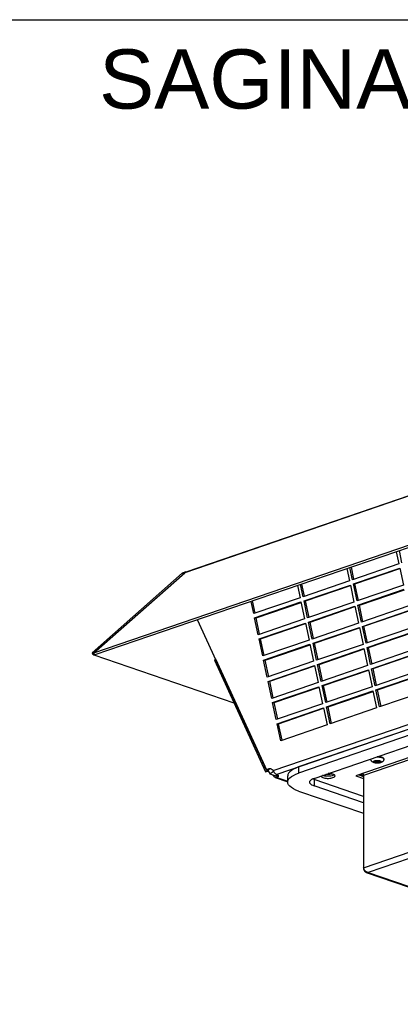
# Model space of a CAD drawing. Header units: inches. Extents: x 0 to 56.7, y 0 to 36.7.
# Tile 4 of 14: x 27.7 to 34.6, y 18.9 to 36.7. Entities that reach past the tile are written whole.
import ezdxf

# ---------------------------------------------------------------- set-up
doc = ezdxf.new("R2010")
doc.units = ezdxf.units.IN
doc.header["$LTSCALE"] = 3.116667
doc.header["$MEASUREMENT"] = 0
doc.layers.get('0').update_dxf_attribs({"linetype": 'CONTINUOUS'})
doc.layers.add('DIMENSIONS', color=7, linetype='CONTINUOUS')
doc.styles.get("Standard").update_dxf_attribs({"font": 'arial.ttf'})

msp = doc.modelspace()

# ---------------------------------------------------------------- linework, layer by layer
at = {"color": 7, "linetype": 'Continuous'}
for p, q in [((0, 36.667), (56.667, 36.667)), ((41.722, 30.471), (30.715, 26.706)), ((30.738, 26.723), (41.736, 30.484)), ((41.722, 29.583), (29.07, 25.256)), ((41.744, 29.553), (29.092, 25.226)), ((34.527, 27.085), (34.573, 26.866)), ((34.629, 26.885), (34.582, 27.104)), ((33.636, 26.78), (33.682, 26.561)), ((33.738, 26.58), (33.691, 26.799)), ((33.763, 26.589), (33.717, 26.808)), ((34.573, 26.866), (33.738, 26.58)), ((33.754, 26.504), (34.59, 26.789)), ((33.781, 26.505), (34.592, 26.783)), ((34.59, 26.789), (34.655, 26.484)), ((30.669, 26.698), (29.042, 25.263)), ((29.07, 25.256), (30.715, 26.706)), ((30.684, 26.705), (30.669, 26.698)), ((30.692, 26.683), (30.669, 26.698)), ((30.7, 26.712), (30.684, 26.705)), ((30.716, 26.717), (30.7, 26.712)), ((30.715, 26.706), (30.722, 26.713)), ((30.722, 26.713), (30.73, 26.719)), ((30.73, 26.719), (30.738, 26.723)), ((32.745, 26.475), (32.792, 26.256)), ((32.847, 26.275), (32.801, 26.494)), ((32.872, 26.284), (32.826, 26.503)), ((33.682, 26.561), (32.847, 26.275)), ((32.864, 26.199), (33.699, 26.485)), ((32.89, 26.201), (33.701, 26.478)), ((33.699, 26.485), (33.764, 26.179)), ((33.754, 26.504), (33.781, 26.505)), ((33.82, 26.198), (33.754, 26.504)), ((33.845, 26.207), (33.781, 26.505)), ((34.655, 26.484), (33.82, 26.198)), ((32.792, 26.256), (31.956, 25.971)), ((32.305, 23.142), (41.632, 26.332)), ((41.674, 26.257), (32.371, 23.075)), ((33.836, 26.122), (34.671, 26.408)), ((33.862, 26.124), (34.673, 26.401)), ((31.956, 25.971), (31.91, 26.19)), ((31.982, 25.979), (31.935, 26.198)), ((31.973, 25.894), (32.808, 26.18)), ((31.999, 25.896), (32.81, 26.173)), ((41.284, 26.122), (32.765, 23.209)), ((32.808, 26.18), (32.873, 25.875)), ((32.864, 26.199), (32.89, 26.201)), ((32.929, 25.894), (32.864, 26.199)), ((32.954, 25.902), (32.89, 26.201)), ((33.764, 26.179), (32.929, 25.894)), ((32.945, 25.817), (33.78, 26.103)), ((32.972, 25.819), (33.782, 26.096)), ((33.78, 26.103), (33.845, 25.798)), ((33.836, 26.122), (33.862, 26.124)), ((33.901, 25.817), (33.836, 26.122)), ((33.926, 25.825), (33.862, 26.124)), ((34.736, 26.102), (33.901, 25.817)), ((31.973, 25.894), (31.999, 25.896)), ((32.038, 25.589), (31.973, 25.894)), ((32.063, 25.598), (31.999, 25.896)), ((41.284, 26.011), (32.765, 23.098)), ((33.044, 23.003), (41.562, 25.916)), ((33.917, 25.741), (34.752, 26.026)), ((33.944, 25.742), (34.755, 26.02)), ((32.188, 23.149), (30.942, 25.859)), ((32.873, 25.875), (32.038, 25.589)), ((32.054, 25.513), (32.889, 25.798)), ((32.081, 25.514), (32.892, 25.792)), ((32.889, 25.798), (32.954, 25.493)), ((32.945, 25.817), (32.972, 25.819)), ((33.01, 25.512), (32.945, 25.817)), ((33.035, 25.521), (32.972, 25.819)), ((33.845, 25.798), (33.01, 25.512)), ((33.026, 25.436), (33.861, 25.721)), ((33.053, 25.438), (33.864, 25.715)), ((33.861, 25.721), (33.927, 25.416)), ((33.917, 25.741), (33.944, 25.742)), ((33.982, 25.435), (33.917, 25.741)), ((34.007, 25.444), (33.944, 25.742)), ((34.817, 25.721), (33.982, 25.435)), ((33.999, 25.359), (34.834, 25.645)), ((34.025, 25.361), (34.836, 25.638)), ((32.054, 25.513), (32.081, 25.514)), ((32.119, 25.207), (32.054, 25.513)), ((32.144, 25.216), (32.081, 25.514)), ((32.954, 25.493), (32.119, 25.207)), ((32.135, 25.131), (32.971, 25.417)), ((32.162, 25.133), (32.973, 25.41)), ((32.971, 25.417), (33.036, 25.111)), ((33.026, 25.436), (33.053, 25.438)), ((33.091, 25.131), (33.026, 25.436)), ((33.117, 25.139), (33.053, 25.438)), ((33.927, 25.416), (33.091, 25.131)), ((33.999, 25.359), (34.025, 25.361)), ((34.064, 25.054), (33.999, 25.359)), ((34.089, 25.062), (34.025, 25.361)), ((29.042, 25.263), (29.057, 25.236)), ((29.064, 25.248), (29.042, 25.263)), ((29.079, 25.222), (29.057, 25.236)), ((29.064, 25.248), (29.071, 25.254)), ((29.079, 25.222), (29.064, 25.248)), ((29.092, 25.226), (29.07, 25.256)), ((31.601, 24.359), (29.079, 25.222)), ((33.108, 25.054), (33.943, 25.34)), ((33.134, 25.056), (33.945, 25.333)), ((33.943, 25.34), (34.008, 25.035)), ((34.899, 25.339), (34.064, 25.054)), ((34.08, 24.977), (34.915, 25.263)), ((34.107, 24.979), (34.917, 25.256)), ((31.247, 25.129), (31.273, 25.149)), ((31.247, 25.129), (32.171, 23.12)), ((32.197, 23.14), (31.273, 25.149)), ((32.135, 25.131), (32.162, 25.133)), ((32.201, 24.826), (32.135, 25.131)), ((32.226, 24.834), (32.162, 25.133)), ((33.036, 25.111), (32.201, 24.826)), ((32.217, 24.75), (33.052, 25.035)), ((32.244, 24.751), (33.054, 25.029)), ((33.052, 25.035), (33.117, 24.73)), ((33.108, 25.054), (33.134, 25.056)), ((33.173, 24.749), (33.108, 25.054)), ((33.198, 24.757), (33.134, 25.056)), ((34.008, 25.035), (33.173, 24.749)), ((33.189, 24.673), (34.024, 24.958)), ((33.216, 24.674), (34.027, 24.952)), ((34.024, 24.958), (34.089, 24.653)), ((34.08, 24.977), (34.107, 24.979)), ((34.145, 24.672), (34.08, 24.977)), ((34.17, 24.681), (34.107, 24.979)), ((34.98, 24.958), (34.145, 24.672)), ((34.161, 24.596), (34.997, 24.881)), ((34.188, 24.597), (34.999, 24.875)), ((32.217, 24.75), (32.244, 24.751)), ((32.282, 24.444), (32.217, 24.75)), ((32.307, 24.453), (32.244, 24.751)), ((33.117, 24.73), (32.282, 24.444)), ((32.298, 24.368), (33.133, 24.654)), ((33.133, 24.654), (33.199, 24.348)), ((33.189, 24.673), (33.216, 24.674)), ((33.254, 24.367), (33.189, 24.673)), ((33.279, 24.376), (33.216, 24.674)), ((34.089, 24.653), (33.254, 24.367)), ((32.325, 24.37), (33.136, 24.647)), ((33.271, 24.291), (34.106, 24.577)), ((33.297, 24.293), (34.108, 24.57)), ((34.106, 24.577), (34.171, 24.271)), ((34.161, 24.596), (34.188, 24.597)), ((34.226, 24.29), (34.161, 24.596)), ((34.252, 24.299), (34.188, 24.597)), ((35.062, 24.576), (34.226, 24.29)), ((32.298, 24.368), (32.325, 24.37)), ((32.363, 24.063), (32.298, 24.368)), ((32.389, 24.071), (32.325, 24.37)), ((33.199, 24.348), (32.363, 24.063)), ((32.38, 23.986), (33.215, 24.272)), ((32.406, 23.988), (33.217, 24.265)), ((33.215, 24.272), (33.28, 23.967)), ((33.271, 24.291), (33.297, 24.293)), ((33.336, 23.986), (33.271, 24.291)), ((33.361, 23.994), (33.297, 24.293)), ((34.171, 24.271), (33.336, 23.986)), ((32.38, 23.986), (32.406, 23.988)), ((32.445, 23.681), (32.38, 23.986)), ((32.47, 23.69), (32.406, 23.988)), ((33.28, 23.967), (32.445, 23.681)), ((33.934, 21.392), (41.729, 24.058)), ((41.757, 23.955), (34.018, 21.308)), ((35.145, 23.509), (33.795, 23.047)), ((35.221, 23.496), (33.934, 23.056)), ((34.067, 23.351), (34.067, 23.353)), ((34.067, 23.35), (34.067, 23.352)), ((34.067, 23.35), (34.067, 23.351)), ((34.136, 23.287), (34.135, 23.287)), ((34.234, 23.388), (34.226, 23.389)), ((34.227, 23.387), (34.234, 23.386)), ((34.234, 23.32), (34.235, 23.32)), ((34.256, 23.382), (34.262, 23.38)), ((34.262, 23.38), (34.268, 23.378)), ((34.268, 23.378), (34.269, 23.378)), ((34.269, 23.378), (34.27, 23.378)), ((34.27, 23.378), (34.271, 23.377)), ((34.303, 23.352), (34.303, 23.35)), ((34.303, 23.35), (34.303, 23.352)), ((32.171, 23.12), (32.197, 23.14)), ((32.202, 23.161), (32.188, 23.149)), ((32.215, 23.151), (32.188, 23.149)), ((32.202, 23.145), (32.197, 23.14)), ((32.216, 23.17), (32.202, 23.161)), ((32.207, 23.147), (32.202, 23.145)), ((32.204, 23.132), (32.218, 23.129)), ((32.217, 23.151), (32.207, 23.147)), ((32.215, 23.151), (32.246, 23.084)), ((32.23, 23.152), (32.217, 23.151)), ((32.218, 23.129), (32.226, 23.126)), ((32.247, 23.176), (32.239, 23.176)), ((32.242, 23.172), (32.252, 23.175)), ((32.246, 23.084), (32.312, 23.133)), ((32.246, 23.084), (32.353, 23.047)), ((32.263, 23.173), (32.247, 23.176)), ((32.298, 23.066), (32.305, 23.057)), ((32.305, 23.057), (32.312, 23.061)), ((32.311, 23.046), (32.305, 23.057)), ((32.386, 23.069), (32.371, 23.075)), ((32.386, 23.062), (32.371, 23.055)), ((32.371, 23.055), (32.371, 23.018)), ((32.391, 23.065), (32.386, 23.062)), ((32.765, 23.209), (32.765, 23.098)), ((33.204, 23.053), (33.198, 23.055)), ((33.372, 23.081), (33.354, 23.078)), ((33.399, 23.072), (33.385, 23.078)), ((33.849, 23.065), (33.934, 23.036)), ((33.91, 23.064), (33.877, 23.075)), ((33.934, 23.056), (33.934, 21.373)), ((32.343, 23.018), (32.335, 23.022)), ((32.343, 23.018), (32.571, 22.941)), ((32.371, 23.018), (32.569, 22.95)), ((32.403, 23.039), (32.405, 23.047)), ((32.569, 22.936), (32.569, 23.047)), ((33.044, 22.98), (33.044, 22.869)), ((33.934, 22.676), (33.044, 22.98)), ((33.178, 23.028), (33.189, 23.022)), ((33.189, 23.022), (33.204, 23.016)), ((33.368, 23.048), (33.349, 23.044)), ((33.795, 23.047), (33.934, 22.999)), ((33.926, 23.049), (33.934, 23.037)), ((32.765, 22.774), (33.934, 22.374)), ((33.934, 22.565), (33.044, 22.869)), ((33.939, 21.378), (33.934, 21.392)), ((33.934, 21.373), (33.94, 21.375)), ((33.946, 21.364), (33.939, 21.378)), ((33.954, 21.351), (33.946, 21.364)), ((33.946, 21.343), (33.954, 21.331)), ((33.965, 21.338), (33.954, 21.351)), ((33.977, 21.328), (33.965, 21.338)), ((33.984, 21.31), (40.933, 18.934)), ((34.018, 21.308), (40.933, 18.943))]:
    msp.add_line(p, q, dxfattribs=at)
for points in [[(30.734, 26.721), (30.733, 26.721), (30.716, 26.717)], [(34.12, 23.286), (34.113, 23.289), (34.107, 23.292), (34.101, 23.295), (34.096, 23.298), (34.091, 23.302), (34.087, 23.305), (34.083, 23.309), (34.08, 23.313), (34.077, 23.317), (34.074, 23.322), (34.072, 23.326), (34.07, 23.331), (34.069, 23.335), (34.068, 23.34), (34.067, 23.345), (34.067, 23.35)], [(34.135, 23.287), (34.131, 23.289), (34.128, 23.29), (34.125, 23.292), (34.122, 23.294), (34.12, 23.295), (34.118, 23.297), (34.117, 23.299), (34.116, 23.301), (34.116, 23.303), (34.116, 23.305), (34.117, 23.307), (34.118, 23.309), (34.119, 23.311), (34.121, 23.312), (34.124, 23.314), (34.126, 23.316), (34.13, 23.317), (34.133, 23.319), (34.137, 23.32), (34.141, 23.322), (34.146, 23.323), (34.15, 23.324), (34.155, 23.325), (34.161, 23.325), (34.166, 23.326), (34.171, 23.327), (34.177, 23.327), (34.183, 23.327), (34.188, 23.327), (34.194, 23.327), (34.199, 23.326), (34.205, 23.326), (34.21, 23.325), (34.215, 23.325), (34.22, 23.324), (34.225, 23.323), (34.229, 23.321), (34.234, 23.32)], [(34.303, 23.35), (34.303, 23.345), (34.302, 23.34), (34.301, 23.335), (34.299, 23.33), (34.297, 23.325), (34.295, 23.32), (34.292, 23.315), (34.288, 23.311), (34.284, 23.307), (34.28, 23.303), (34.275, 23.299), (34.269, 23.295), (34.263, 23.292), (34.256, 23.289), (34.249, 23.286), (34.241, 23.284), (34.233, 23.282), (34.225, 23.28), (34.218, 23.279), (34.21, 23.278), (34.203, 23.278), (34.195, 23.277), (34.188, 23.277), (34.18, 23.277), (34.173, 23.277), (34.165, 23.278), (34.158, 23.278), (34.151, 23.279), (34.143, 23.281), (34.136, 23.282), (34.128, 23.284), (34.12, 23.286)], [(34.235, 23.32), (34.239, 23.318), (34.242, 23.317), (34.245, 23.315), (34.248, 23.313), (34.25, 23.311), (34.251, 23.31), (34.253, 23.308), (34.253, 23.306), (34.254, 23.304), (34.254, 23.302), (34.253, 23.3), (34.252, 23.298), (34.251, 23.296), (34.249, 23.294), (34.246, 23.293), (34.243, 23.291), (34.24, 23.289), (34.237, 23.288), (34.233, 23.287), (34.229, 23.285), (34.224, 23.284), (34.219, 23.283), (34.214, 23.282), (34.209, 23.281), (34.204, 23.281), (34.198, 23.28), (34.193, 23.28), (34.187, 23.28), (34.182, 23.28), (34.176, 23.28), (34.17, 23.28), (34.165, 23.281), (34.16, 23.282), (34.155, 23.282), (34.15, 23.283), (34.145, 23.284), (34.14, 23.285), (34.136, 23.287)], [(34.216, 23.314), (34.213, 23.315), (34.209, 23.316), (34.206, 23.316), (34.202, 23.317), (34.199, 23.317), (34.195, 23.318), (34.191, 23.318), (34.187, 23.318), (34.183, 23.318), (34.179, 23.318), (34.175, 23.318), (34.171, 23.317), (34.167, 23.317), (34.164, 23.316), (34.16, 23.316), (34.157, 23.315), (34.154, 23.314), (34.152, 23.313), (34.149, 23.312), (34.147, 23.311), (34.145, 23.309), (34.144, 23.308), (34.143, 23.307), (34.142, 23.305), (34.142, 23.304), (34.142, 23.303)], [(34.142, 23.303), (34.142, 23.303), (34.142, 23.301), (34.143, 23.3), (34.144, 23.299), (34.145, 23.297), (34.147, 23.296), (34.149, 23.295), (34.152, 23.294), (34.154, 23.293)], [(34.154, 23.311), (34.152, 23.312), (34.151, 23.313)], [(34.219, 23.313), (34.218, 23.312), (34.216, 23.311), (34.213, 23.311), (34.209, 23.31), (34.206, 23.309), (34.202, 23.308), (34.199, 23.308), (34.195, 23.308), (34.191, 23.307), (34.187, 23.307), (34.183, 23.307), (34.179, 23.307), (34.175, 23.308), (34.171, 23.308), (34.168, 23.308), (34.164, 23.309), (34.16, 23.31), (34.157, 23.311), (34.154, 23.311)], [(34.154, 23.293), (34.157, 23.292), (34.16, 23.291), (34.164, 23.291), (34.167, 23.29), (34.171, 23.289), (34.175, 23.289), (34.179, 23.289), (34.183, 23.289), (34.187, 23.289), (34.191, 23.289), (34.195, 23.289), (34.199, 23.289), (34.202, 23.29), (34.206, 23.291), (34.209, 23.291), (34.213, 23.292), (34.216, 23.293), (34.218, 23.294), (34.221, 23.295), (34.223, 23.296), (34.225, 23.297), (34.226, 23.299), (34.227, 23.3), (34.228, 23.301), (34.228, 23.303), (34.228, 23.303)], [(34.176, 23.39), (34.177, 23.39), (34.186, 23.39), (34.194, 23.39), (34.202, 23.39), (34.211, 23.389)], [(34.21, 23.391), (34.202, 23.392), (34.193, 23.392), (34.185, 23.392), (34.182, 23.392)], [(34.226, 23.389), (34.218, 23.39), (34.21, 23.391)], [(34.211, 23.389), (34.219, 23.388), (34.227, 23.387)], [(34.228, 23.303), (34.228, 23.304), (34.228, 23.305), (34.227, 23.307), (34.226, 23.308), (34.225, 23.309), (34.223, 23.311), (34.221, 23.312), (34.218, 23.313), (34.216, 23.314)], [(34.256, 23.384), (34.249, 23.386), (34.242, 23.387), (34.234, 23.388)], [(34.234, 23.386), (34.242, 23.385), (34.249, 23.384), (34.256, 23.382)], [(34.268, 23.38), (34.262, 23.382), (34.256, 23.384)], [(34.303, 23.352), (34.303, 23.354), (34.302, 23.357), (34.3, 23.36), (34.298, 23.363), (34.296, 23.366), (34.292, 23.368), (34.289, 23.371), (34.284, 23.373), (34.28, 23.376), (34.274, 23.378), (34.268, 23.38)], [(34.271, 23.377), (34.276, 23.375), (34.281, 23.373), (34.286, 23.371), (34.29, 23.368), (34.294, 23.366), (34.297, 23.363), (34.299, 23.36), (34.301, 23.357), (34.302, 23.355), (34.303, 23.352)], [(32.181, 23.128), (32.191, 23.131), (32.204, 23.132)], [(32.215, 23.151), (32.228, 23.163), (32.242, 23.172)], [(32.239, 23.176), (32.231, 23.175), (32.216, 23.17)], [(32.305, 23.142), (32.292, 23.156), (32.278, 23.166), (32.263, 23.173)], [(32.305, 23.142), (32.311, 23.131), (32.318, 23.12), (32.326, 23.11), (32.334, 23.101), (32.343, 23.092), (32.352, 23.085), (32.361, 23.079), (32.371, 23.075)], [(32.356, 23.056), (32.358, 23.055), (32.365, 23.054), (32.371, 23.055)], [(32.405, 23.047), (32.403, 23.055), (32.396, 23.062), (32.386, 23.069)], [(32.765, 23.209), (32.715, 23.189), (32.671, 23.168), (32.635, 23.146), (32.606, 23.122), (32.586, 23.098), (32.573, 23.072), (32.569, 23.047)], [(32.606, 23.011), (32.635, 23.035), (32.671, 23.057), (32.715, 23.078), (32.765, 23.098)], [(33.349, 23.044), (33.328, 23.042), (33.306, 23.04), (33.284, 23.04), (33.262, 23.042), (33.24, 23.044), (33.221, 23.048), (33.204, 23.053)], [(33.354, 23.078), (33.331, 23.075), (33.307, 23.073), (33.283, 23.073), (33.259, 23.075), (33.256, 23.075)], [(33.385, 23.078), (33.367, 23.083), (33.348, 23.087), (33.327, 23.089), (33.305, 23.09), (33.301, 23.09)], [(33.41, 23.065), (33.399, 23.059), (33.385, 23.053), (33.368, 23.048)], [(33.422, 23.047), (33.422, 23.05), (33.418, 23.058), (33.41, 23.065), (33.399, 23.072)], [(33.886, 23.076), (33.889, 23.075), (33.903, 23.069)], [(33.903, 23.069), (33.915, 23.06), (33.926, 23.049)], [(33.923, 23.09), (33.926, 23.085), (33.93, 23.079), (33.932, 23.071)], [(33.932, 23.071), (33.934, 23.064), (33.934, 23.056)], [(32.335, 23.022), (32.326, 23.028), (32.319, 23.036), (32.311, 23.046)], [(32.371, 23.018), (32.362, 23.016), (32.353, 23.016), (32.343, 23.018)], [(32.371, 23.018), (32.386, 23.025), (32.396, 23.032), (32.403, 23.039)], [(32.569, 22.936), (32.573, 22.961), (32.586, 22.987), (32.606, 23.011)], [(32.765, 22.774), (32.715, 22.793), (32.671, 22.814), (32.635, 22.837), (32.606, 22.86), (32.586, 22.885), (32.573, 22.91), (32.569, 22.936)], [(33.044, 23.003), (33.02, 22.993), (33, 22.983), (32.984, 22.972), (32.972, 22.96), (32.965, 22.948), (32.963, 22.936)], [(32.963, 22.936), (32.965, 22.924), (32.972, 22.912), (32.984, 22.9), (33, 22.889), (33.02, 22.879), (33.044, 22.869)], [(33.044, 22.98), (33.02, 22.99), (33.016, 22.991)], [(33.166, 23.045), (33.167, 23.043), (33.17, 23.036), (33.178, 23.028)], [(33.204, 23.016), (33.221, 23.011), (33.24, 23.007), (33.261, 23.005), (33.283, 23.003), (33.305, 23.003), (33.327, 23.005), (33.348, 23.007), (33.367, 23.011), (33.384, 23.016), (33.399, 23.022), (33.41, 23.028), (33.418, 23.035), (33.421, 23.043), (33.422, 23.047)], [(33.934, 21.373), (33.939, 21.357), (33.946, 21.343)], [(33.954, 21.331), (33.965, 21.321), (33.977, 21.314), (33.984, 21.31)], [(34.018, 21.308), (34.004, 21.312), (33.99, 21.319), (33.977, 21.328)], [(33.984, 21.31), (33.99, 21.309), (34.004, 21.307), (34.018, 21.308)]]:
    msp.add_lwpolyline(points, dxfattribs=at)

# ---------------------------------------------------------------- texts
at = {"layer": 'DIMENSIONS', "color": 2, "linetype": 'Continuous', "insert": (42.662, 36.132), "char_height": 1.06667, "width": 26.94027, "attachment_point": 2, "line_spacing_factor": 0.9}
msp.add_mtext('SAGINAW CONTROL & ENGINEERING\\PSCE-N12TM5CF230V', dxfattribs=at)

doc.saveas('drawing.dxf')
